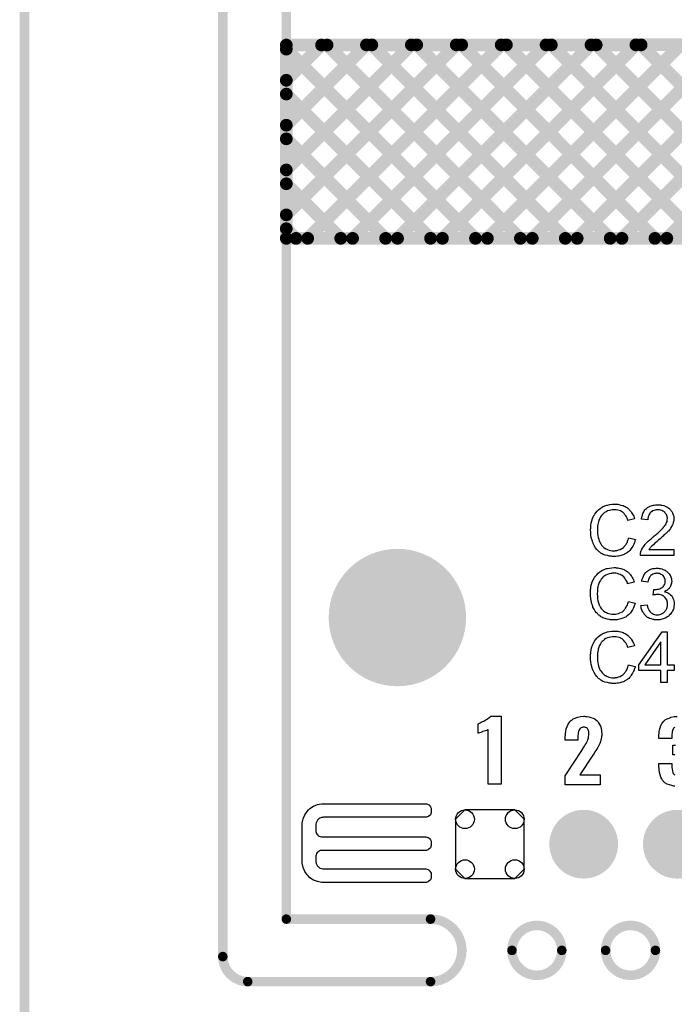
# Model space of a CAD drawing. Extents: x -0.07 to 0.95, y -0.15 to 2.1.
# Tile 13 of 15: x -0.05 to 0.36, y 0.95 to 1.57. Entities that reach past the tile are written whole.
import ezdxf

# ---------------------------------------------------------------- set-up
doc = ezdxf.new("R2010")
doc.units = 0
doc.layers.get('0').update_dxf_attribs({"linetype": 'CONTINUOUS'})
for name, color, linetype in [('gko', 6, 'CONTINUOUS'), ('gto', 2, 'CONTINUOUS'), ('gts', 1, 'CONTINUOUS')]:
    doc.layers.add(name, color=color, linetype=linetype)

# ---------------------------------------------------------------- blocks, each defined once
blk = doc.blocks.new('D27')
at = {"const_width": 0.003}
blk.add_lwpolyline([(-0.0015, 0, 1), (0.0015, 0, 1)], format="xyb", close=True, dxfattribs=at)
blk = doc.blocks.new('D26')
at = {"const_width": 0.004}
blk.add_lwpolyline([(-0.002, 0, 1), (0.002, 0, 1)], format="xyb", close=True, dxfattribs=at)
blk = doc.blocks.new('D36')
at = {"const_width": 0.02165}
blk.add_lwpolyline([(-0.010825, 0, 1), (0.010825, 0, 1)], format="xyb", close=True, dxfattribs=at)
blk = doc.blocks.new('D37')
blk.add_lwpolyline([(-0.0216, 0.0157), (-0.0216, -0.0157), (-0.0157, -0.0216), (0.0157, -0.0216), (0.0216, -0.0157), (0.0216, 0.0157), (0.0157, 0.0216), (-0.0157, 0.0216)], close=True)
for centre in [(-0.0157, 0.0157), (0.0157, 0.0157), (-0.0157, -0.0157), (0.0157, -0.0157)]:
    blk.add_circle(centre, 0.0059)
blk = doc.blocks.new('D38')
at = {"const_width": 0.0433}
blk.add_lwpolyline([(-0.02165, 0, 1), (0.02165, 0, 1)], format="xyb", close=True, dxfattribs=at)

msp = doc.modelspace()

# ---------------------------------------------------------------- linework, layer by layer
at = {"layer": 'gko', "color": 6, "const_width": 0.006}
for points in [[(0.075, 0.9764), (0.075, 2.1)], [(0.115, 1), (0.115, 2.055)], [(-0.05, -0.15), (-0.05, 2.01)], [(0.115, 1), (0.2059, 1)], [(0.2572, 0.9803), (0.2572, 0.9803)], [(0.2886, 0.9803), (0.2886, 0.9803)], [(0.2886, 0.9803), (0.2886, 0.9803)], [(0.3162, 0.9803), (0.3162, 0.9803)], [(0.3476, 0.9803), (0.3476, 0.9803)], [(0.3476, 0.9803), (0.3476, 0.9803)], [(0.075, 0.9764), (0.075, 0.9764)], [(0.075, 0.9764), (0.075, 0.9764)], [(0.0907, 0.9606), (0.2059, 0.9606)], [(0.2059, 0.9606), (0.2059, 0.9606)], [(0.2059, 0.9606), (0.2059, 0.9606)]]:
    msp.add_lwpolyline(points, dxfattribs=at)
for points in [[(0.2059, 0.9606, 1), (0.2059, 1)], [(0.2886, 0.9803, 1), (0.2572, 0.9803)], [(0.3476, 0.9803, 1), (0.3162, 0.9803)], [(0.2572, 0.9803, 1), (0.2886, 0.9803)], [(0.3162, 0.9803, 1), (0.3476, 0.9803)], [(0.075, 0.9764, 0.409717), (0.0907, 0.9606)]]:
    msp.add_lwpolyline(points, format="xyb", dxfattribs=at)
at = {"layer": 'gto', "color": 2, "const_width": 0.008}
for points in [[(0.115, 1.5507), (0.785, 1.5511)], [(0.115, 1.472), (0.1938, 1.5508)], [(0.115, 1.5002), (0.1655, 1.5508)], [(0.115, 1.4437), (0.2221, 1.5508)], [(0.115, 1.5507), (0.115, 1.4289)], [(0.115, 1.5285), (0.1372, 1.5507)], [(0.115, 1.5481), (0.2342, 1.4289)], [(0.1285, 1.4289), (0.2504, 1.5508)], [(0.1285, 1.4289), (0.2504, 1.5508)], [(0.1407, 1.5507), (0.2625, 1.4289)], [(0.1568, 1.4289), (0.2787, 1.5508)], [(0.1689, 1.5508), (0.2908, 1.4289)], [(0.1851, 1.4289), (0.307, 1.5508)], [(0.1972, 1.5508), (0.3191, 1.4289)], [(0.2134, 1.4289), (0.3353, 1.5508)], [(0.2255, 1.5508), (0.3473, 1.4289)], [(0.2417, 1.4289), (0.3636, 1.5509)], [(0.2537, 1.5508), (0.3756, 1.4289)], [(0.27, 1.4289), (0.3919, 1.5509)], [(0.282, 1.5508), (0.4039, 1.4289)], [(0.2983, 1.4289), (0.4202, 1.5509)], [(0.3103, 1.5508), (0.4322, 1.4289)], [(0.3265, 1.4289), (0.4485, 1.5509)], [(0.3386, 1.5508), (0.4605, 1.4289)], [(0.3548, 1.4289), (0.4768, 1.5509)], [(0.115, 1.5198), (0.2059, 1.4289)], [(0.115, 1.4916), (0.1776, 1.4289)], [(0.115, 1.4633), (0.1493, 1.4289)], [(0.115, 1.435), (0.1211, 1.4289)], [(0.115, 1.4289), (0.785, 1.4289)]]:
    msp.add_lwpolyline(points, dxfattribs=at)
at = {"layer": 'gto', "color": 2}
for points in [[(0.3226, 1.2615), (0.323, 1.2614), (0.3235, 1.2614), (0.324, 1.2614), (0.3246, 1.2612), (0.3259, 1.2609), (0.3272, 1.2605), (0.3279, 1.2602), (0.3286, 1.2599), (0.3292, 1.2595), (0.3299, 1.2591), (0.3299, 1.259), (0.33, 1.259), (0.3302, 1.2589), (0.3304, 1.2586), (0.3307, 1.2584), (0.331, 1.2581), (0.3313, 1.2577), (0.3317, 1.2573), (0.3321, 1.2569), (0.3324, 1.2563), (0.3328, 1.2558), (0.3332, 1.2552), (0.3335, 1.2545), (0.3339, 1.2538), (0.3342, 1.253), (0.3345, 1.2522), (0.3303, 1.2512), (0.3303, 1.2513), (0.3303, 1.2514), (0.3302, 1.2516), (0.3301, 1.2518), (0.33, 1.2521), (0.3298, 1.2524), (0.3295, 1.2532), (0.329, 1.254), (0.3284, 1.2548), (0.3278, 1.2556), (0.327, 1.2563), (0.3269, 1.2564), (0.3266, 1.2566), (0.3262, 1.2568), (0.3256, 1.2572), (0.3248, 1.2574), (0.3239, 1.2577), (0.3229, 1.2579), (0.3217, 1.2579), (0.3213, 1.2579), (0.3211, 1.2579), (0.3208, 1.2579), (0.3204, 1.2578), (0.3195, 1.2577), (0.3186, 1.2575), (0.3175, 1.2572), (0.3165, 1.2567), (0.3155, 1.2561), (0.3155, 1.2561), (0.3154, 1.256), (0.3151, 1.2558), (0.3147, 1.2554), (0.3142, 1.2549), (0.3136, 1.2542), (0.313, 1.2534), (0.3125, 1.2524), (0.312, 1.2514), (0.312, 1.2513), (0.312, 1.2512), (0.312, 1.2511), (0.3119, 1.2509), (0.3118, 1.2506), (0.3117, 1.2503), (0.3116, 1.2495), (0.3114, 1.2486), (0.3112, 1.2475), (0.3111, 1.2464), (0.3111, 1.2452), (0.3111, 1.2452), (0.3111, 1.245), (0.3111, 1.2448), (0.3111, 1.2445), (0.3111, 1.2442), (0.3111, 1.2438), (0.3112, 1.2433), (0.3112, 1.2428), (0.3114, 1.2417), (0.3116, 1.2405), (0.3119, 1.2393), (0.3122, 1.2381), (0.3122, 1.2381), (0.3123, 1.238), (0.3124, 1.2378), (0.3125, 1.2376), (0.3127, 1.2371), (0.3132, 1.2364), (0.3137, 1.2357), (0.3143, 1.2349), (0.3151, 1.2342), (0.3159, 1.2335), (0.316, 1.2335), (0.3161, 1.2335), (0.3162, 1.2334), (0.3164, 1.2333), (0.3166, 1.2332), (0.3169, 1.2331), (0.3175, 1.2328), (0.3184, 1.2325), (0.3193, 1.2323), (0.3203, 1.2321), (0.3214, 1.2321), (0.3217, 1.2321), (0.322, 1.2321), (0.3223, 1.2321), (0.3226, 1.2322), (0.3235, 1.2323), (0.3244, 1.2326), (0.3254, 1.2329), (0.3264, 1.2335), (0.3269, 1.2337), (0.3274, 1.2341), (0.3274, 1.2341), (0.3275, 1.2342), (0.3276, 1.2343), (0.3278, 1.2345), (0.328, 1.2347), (0.3282, 1.235), (0.3285, 1.2353), (0.3287, 1.2356), (0.329, 1.236), (0.3293, 1.2365), (0.3296, 1.237), (0.3299, 1.2375), (0.3301, 1.2381), (0.3303, 1.2388), (0.3306, 1.2395), (0.3308, 1.2402), (0.335, 1.2391), (0.335, 1.2391), (0.335, 1.2389), (0.3349, 1.2386), (0.3347, 1.2383), (0.3346, 1.2378), (0.3344, 1.2373), (0.3342, 1.2368), (0.3339, 1.2362), (0.3333, 1.2349), (0.3324, 1.2336), (0.3319, 1.2329), (0.3314, 1.2323), (0.3309, 1.2317), (0.3302, 1.2312), (0.3302, 1.2311), (0.3301, 1.231), (0.3298, 1.231), (0.3296, 1.2308), (0.3292, 1.2305), (0.3289, 1.2303), (0.3284, 1.2301), (0.3278, 1.2298), (0.3272, 1.2296), (0.3266, 1.2293), (0.3259, 1.2291), (0.3252, 1.2289), (0.3244, 1.2287), (0.3236, 1.2286), (0.3227, 1.2285), (0.3217, 1.2285), (0.3212, 1.2285), (0.3209, 1.2285), (0.3205, 1.2285), (0.3199, 1.2286), (0.3194, 1.2286), (0.3187, 1.2287), (0.3174, 1.229), (0.316, 1.2293), (0.3146, 1.2298), (0.314, 1.2302), (0.3133, 1.2305), (0.3133, 1.2306), (0.3132, 1.2306), (0.313, 1.2308), (0.3128, 1.231), (0.3126, 1.2311), (0.3122, 1.2314), (0.3119, 1.2317), (0.3115, 1.2321), (0.3111, 1.2325), (0.3107, 1.2329), (0.3099, 1.234), (0.3091, 1.2353), (0.3084, 1.2366), (0.3084, 1.2367), (0.3083, 1.2368), (0.3083, 1.2371), (0.3081, 1.2373), (0.308, 1.2377), (0.3079, 1.2382), (0.3077, 1.2387), (0.3076, 1.2392), (0.3074, 1.2398), (0.3072, 1.2405), (0.307, 1.242), (0.3068, 1.2436), (0.3067, 1.2452), (0.3067, 1.2453), (0.3067, 1.2455), (0.3067, 1.2457), (0.3068, 1.2461), (0.3068, 1.2465), (0.3068, 1.247), (0.3069, 1.2476), (0.307, 1.2482), (0.3072, 1.2495), (0.3075, 1.251), (0.308, 1.2525), (0.3086, 1.2539), (0.3087, 1.254), (0.3087, 1.2541), (0.3088, 1.2543), (0.309, 1.2545), (0.3092, 1.2548), (0.3094, 1.2552), (0.31, 1.256), (0.3108, 1.257), (0.3117, 1.2579), (0.3128, 1.2588), (0.314, 1.2596), (0.3141, 1.2596), (0.3142, 1.2597), (0.3144, 1.2598), (0.3146, 1.2599), (0.315, 1.2601), (0.3154, 1.2602), (0.3158, 1.2604), (0.3163, 1.2606), (0.3169, 1.2608), (0.3175, 1.2609), (0.3188, 1.2612), (0.3203, 1.2614), (0.3218, 1.2615), (0.3223, 1.2615), (0.3226, 1.2615)], [(0.35, 1.2611), (0.3503, 1.261), (0.3508, 1.261), (0.3513, 1.2609), (0.3518, 1.2608), (0.353, 1.2605), (0.3542, 1.26), (0.3548, 1.2597), (0.3554, 1.2594), (0.356, 1.259), (0.3565, 1.2585), (0.3565, 1.2585), (0.3566, 1.2584), (0.3567, 1.2583), (0.3569, 1.2581), (0.3571, 1.2578), (0.3574, 1.2575), (0.3576, 1.2572), (0.3579, 1.2568), (0.3583, 1.2559), (0.3588, 1.2548), (0.359, 1.2542), (0.3591, 1.2536), (0.3592, 1.2529), (0.3592, 1.2523), (0.3592, 1.2522), (0.3592, 1.2519), (0.3592, 1.2516), (0.3591, 1.2511), (0.359, 1.2505), (0.3588, 1.2499), (0.3587, 1.2492), (0.3584, 1.2485), (0.3583, 1.2484), (0.3582, 1.2481), (0.3581, 1.2478), (0.3578, 1.2473), (0.3574, 1.2467), (0.357, 1.246), (0.3564, 1.2453), (0.3558, 1.2445), (0.3557, 1.2444), (0.3554, 1.2442), (0.3552, 1.2439), (0.355, 1.2437), (0.3547, 1.2434), (0.3543, 1.2431), (0.354, 1.2427), (0.3535, 1.2423), (0.353, 1.2418), (0.3525, 1.2413), (0.3519, 1.2408), (0.3512, 1.2402), (0.3505, 1.2396), (0.3497, 1.2389), (0.3497, 1.2389), (0.3496, 1.2388), (0.3494, 1.2387), (0.3492, 1.2385), (0.3489, 1.2382), (0.3486, 1.2379), (0.3479, 1.2373), (0.3471, 1.2366), (0.3463, 1.2359), (0.3457, 1.2353), (0.3454, 1.2351), (0.3452, 1.2349), (0.3451, 1.2348), (0.345, 1.2347), (0.3448, 1.2345), (0.3446, 1.2342), (0.3443, 1.2339), (0.3441, 1.2336), (0.3435, 1.2328), (0.3593, 1.2328), (0.3593, 1.229), (0.3381, 1.229), (0.3381, 1.2291), (0.3381, 1.2292), (0.3381, 1.2295), (0.3381, 1.2299), (0.3382, 1.2303), (0.3382, 1.2308), (0.3383, 1.2312), (0.3385, 1.2317), (0.3385, 1.2318), (0.3386, 1.2318), (0.3387, 1.2321), (0.3388, 1.2325), (0.3391, 1.2331), (0.3395, 1.2337), (0.34, 1.2345), (0.3405, 1.2352), (0.3411, 1.236), (0.3411, 1.236), (0.3412, 1.2361), (0.3414, 1.2364), (0.3418, 1.2368), (0.3424, 1.2374), (0.3431, 1.2381), (0.344, 1.2389), (0.3451, 1.2398), (0.3462, 1.2408), (0.3463, 1.2408), (0.3465, 1.241), (0.3467, 1.2412), (0.3471, 1.2415), (0.3475, 1.2419), (0.348, 1.2423), (0.3485, 1.2427), (0.3491, 1.2432), (0.3503, 1.2444), (0.3514, 1.2455), (0.352, 1.246), (0.3525, 1.2466), (0.3529, 1.2471), (0.3533, 1.2476), (0.3533, 1.2476), (0.3534, 1.2477), (0.3535, 1.2478), (0.3536, 1.248), (0.3539, 1.2485), (0.3543, 1.2491), (0.3546, 1.2499), (0.3549, 1.2506), (0.3551, 1.2515), (0.3552, 1.2523), (0.3552, 1.2524), (0.3552, 1.2524), (0.3552, 1.2527), (0.3551, 1.2532), (0.355, 1.2537), (0.3548, 1.2543), (0.3545, 1.255), (0.354, 1.2556), (0.3535, 1.2563), (0.3534, 1.2564), (0.3532, 1.2565), (0.3528, 1.2568), (0.3523, 1.2571), (0.3517, 1.2574), (0.3509, 1.2577), (0.3501, 1.2578), (0.3491, 1.2579), (0.3488, 1.2579), (0.3486, 1.2578), (0.3481, 1.2578), (0.3474, 1.2577), (0.3467, 1.2575), (0.346, 1.2572), (0.3452, 1.2567), (0.3445, 1.2562), (0.3444, 1.2561), (0.3442, 1.2559), (0.344, 1.2555), (0.3437, 1.2549), (0.3434, 1.2543), (0.3431, 1.2535), (0.3429, 1.2525), (0.3428, 1.2515), (0.3388, 1.2519), (0.3388, 1.2519), (0.3388, 1.2521), (0.3388, 1.2523), (0.3389, 1.2526), (0.339, 1.253), (0.3391, 1.2534), (0.3392, 1.2539), (0.3394, 1.2544), (0.3397, 1.2555), (0.3403, 1.2566), (0.3406, 1.2572), (0.341, 1.2578), (0.3414, 1.2583), (0.3419, 1.2587), (0.3419, 1.2588), (0.342, 1.2588), (0.3422, 1.259), (0.3424, 1.2591), (0.3427, 1.2593), (0.343, 1.2595), (0.3434, 1.2597), (0.3438, 1.2599), (0.3443, 1.2602), (0.3449, 1.2604), (0.3455, 1.2606), (0.3461, 1.2608), (0.3468, 1.2609), (0.3476, 1.261), (0.3484, 1.2611), (0.3492, 1.2611), (0.3497, 1.2611), (0.35, 1.2611)], [(0.3224, 1.2215), (0.3228, 1.2214), (0.3233, 1.2214), (0.3239, 1.2214), (0.3245, 1.2212), (0.3257, 1.2209), (0.3271, 1.2205), (0.3278, 1.2202), (0.3284, 1.2199), (0.3291, 1.2195), (0.3297, 1.2191), (0.3298, 1.219), (0.3299, 1.219), (0.33, 1.2189), (0.3303, 1.2186), (0.3305, 1.2184), (0.3308, 1.2181), (0.3312, 1.2177), (0.3315, 1.2173), (0.3319, 1.2169), (0.3323, 1.2163), (0.3327, 1.2158), (0.333, 1.2152), (0.3334, 1.2145), (0.3337, 1.2138), (0.334, 1.213), (0.3343, 1.2122), (0.3301, 1.2112), (0.3301, 1.2113), (0.3301, 1.2114), (0.33, 1.2116), (0.3299, 1.2118), (0.3298, 1.2121), (0.3297, 1.2124), (0.3293, 1.2132), (0.3288, 1.214), (0.3283, 1.2148), (0.3276, 1.2156), (0.3269, 1.2163), (0.3268, 1.2164), (0.3265, 1.2166), (0.326, 1.2168), (0.3254, 1.2172), (0.3246, 1.2174), (0.3238, 1.2177), (0.3227, 1.2179), (0.3215, 1.2179), (0.3212, 1.2179), (0.3209, 1.2179), (0.3206, 1.2179), (0.3202, 1.2178), (0.3194, 1.2177), (0.3184, 1.2175), (0.3174, 1.2172), (0.3163, 1.2167), (0.3154, 1.2161), (0.3153, 1.2161), (0.3153, 1.216), (0.3149, 1.2158), (0.3145, 1.2154), (0.314, 1.2149), (0.3134, 1.2142), (0.3129, 1.2134), (0.3123, 1.2124), (0.3119, 1.2114), (0.3119, 1.2113), (0.3118, 1.2112), (0.3118, 1.2111), (0.3117, 1.2109), (0.3117, 1.2106), (0.3116, 1.2103), (0.3114, 1.2095), (0.3112, 1.2086), (0.3111, 1.2075), (0.311, 1.2064), (0.3109, 1.2052), (0.3109, 1.2052), (0.3109, 1.205), (0.3109, 1.2048), (0.3109, 1.2045), (0.311, 1.2042), (0.311, 1.2038), (0.311, 1.2033), (0.3111, 1.2028), (0.3112, 1.2017), (0.3114, 1.2005), (0.3117, 1.1993), (0.3121, 1.1981), (0.3121, 1.1981), (0.3121, 1.198), (0.3122, 1.1978), (0.3123, 1.1976), (0.3126, 1.1971), (0.313, 1.1964), (0.3135, 1.1957), (0.3142, 1.1949), (0.3149, 1.1942), (0.3158, 1.1935), (0.3158, 1.1935), (0.3159, 1.1935), (0.316, 1.1934), (0.3162, 1.1933), (0.3165, 1.1932), (0.3167, 1.1931), (0.3174, 1.1928), (0.3182, 1.1925), (0.3191, 1.1923), (0.3202, 1.1921), (0.3212, 1.1921), (0.3215, 1.1921), (0.3218, 1.1921), (0.3221, 1.1921), (0.3225, 1.1922), (0.3233, 1.1923), (0.3243, 1.1926), (0.3252, 1.1929), (0.3263, 1.1934), (0.3268, 1.1937), (0.3272, 1.1941), (0.3273, 1.1941), (0.3273, 1.1942), (0.3275, 1.1943), (0.3276, 1.1945), (0.3278, 1.1947), (0.3281, 1.195), (0.3283, 1.1953), (0.3286, 1.1956), (0.3288, 1.196), (0.3292, 1.1965), (0.3294, 1.197), (0.3297, 1.1975), (0.33, 1.1981), (0.3302, 1.1988), (0.3304, 1.1995), (0.3306, 1.2002), (0.3348, 1.1991), (0.3348, 1.1991), (0.3348, 1.1989), (0.3347, 1.1986), (0.3346, 1.1983), (0.3344, 1.1978), (0.3342, 1.1973), (0.334, 1.1968), (0.3337, 1.1962), (0.3331, 1.1949), (0.3323, 1.1936), (0.3318, 1.1929), (0.3312, 1.1923), (0.3307, 1.1917), (0.33, 1.1912), (0.33, 1.1911), (0.3299, 1.191), (0.3297, 1.191), (0.3294, 1.1908), (0.3291, 1.1905), (0.3287, 1.1903), (0.3282, 1.1901), (0.3277, 1.1898), (0.3271, 1.1896), (0.3264, 1.1893), (0.3257, 1.1891), (0.325, 1.1889), (0.3242, 1.1887), (0.3234, 1.1886), (0.3225, 1.1885), (0.3216, 1.1885), (0.3211, 1.1885), (0.3207, 1.1885), (0.3203, 1.1885), (0.3198, 1.1886), (0.3192, 1.1886), (0.3186, 1.1887), (0.3172, 1.189), (0.3159, 1.1893), (0.3145, 1.1898), (0.3138, 1.1902), (0.3132, 1.1905), (0.3131, 1.1906), (0.313, 1.1906), (0.3129, 1.1908), (0.3127, 1.191), (0.3124, 1.1911), (0.3121, 1.1914), (0.3117, 1.1917), (0.3113, 1.1921), (0.311, 1.1925), (0.3105, 1.1929), (0.3097, 1.194), (0.3089, 1.1953), (0.3082, 1.1966), (0.3082, 1.1967), (0.3081, 1.1968), (0.3081, 1.1971), (0.308, 1.1973), (0.3079, 1.1977), (0.3077, 1.1982), (0.3075, 1.1987), (0.3074, 1.1992), (0.3073, 1.1998), (0.3071, 1.2005), (0.3069, 1.202), (0.3067, 1.2036), (0.3066, 1.2052), (0.3066, 1.2053), (0.3066, 1.2055), (0.3066, 1.2057), (0.3066, 1.2061), (0.3066, 1.2065), (0.3067, 1.207), (0.3067, 1.2076), (0.3068, 1.2082), (0.307, 1.2095), (0.3074, 1.211), (0.3078, 1.2125), (0.3085, 1.2139), (0.3085, 1.214), (0.3086, 1.2141), (0.3087, 1.2143), (0.3088, 1.2145), (0.309, 1.2148), (0.3093, 1.2152), (0.3099, 1.216), (0.3106, 1.217), (0.3116, 1.2179), (0.3126, 1.2188), (0.3139, 1.2196), (0.3139, 1.2196), (0.3141, 1.2197), (0.3142, 1.2198), (0.3145, 1.2199), (0.3148, 1.2201), (0.3152, 1.2202), (0.3157, 1.2204), (0.3162, 1.2206), (0.3167, 1.2208), (0.3173, 1.2209), (0.3186, 1.2212), (0.3201, 1.2214), (0.3216, 1.2215), (0.3221, 1.2215), (0.3224, 1.2215)], [(0.3494, 1.2211), (0.35, 1.221), (0.3508, 1.2208), (0.3516, 1.2206), (0.3525, 1.2203), (0.3533, 1.22), (0.3533, 1.22), (0.3534, 1.2199), (0.3537, 1.2198), (0.3541, 1.2195), (0.3545, 1.2192), (0.3551, 1.2187), (0.3556, 1.2182), (0.3562, 1.2176), (0.3567, 1.2169), (0.3567, 1.2168), (0.3568, 1.2166), (0.357, 1.2162), (0.3573, 1.2157), (0.3575, 1.2151), (0.3577, 1.2144), (0.3578, 1.2136), (0.3579, 1.2128), (0.3579, 1.2127), (0.3579, 1.2124), (0.3578, 1.2121), (0.3577, 1.2116), (0.3576, 1.211), (0.3573, 1.2103), (0.3571, 1.2097), (0.3567, 1.209), (0.3567, 1.2089), (0.3565, 1.2087), (0.3562, 1.2084), (0.3559, 1.208), (0.3554, 1.2076), (0.3549, 1.2072), (0.3542, 1.2068), (0.3534, 1.2063), (0.3535, 1.2063), (0.3536, 1.2063), (0.3537, 1.2062), (0.3539, 1.2062), (0.3544, 1.206), (0.355, 1.2057), (0.3558, 1.2054), (0.3565, 1.2049), (0.3572, 1.2043), (0.3579, 1.2036), (0.3579, 1.2035), (0.3581, 1.2032), (0.3584, 1.2028), (0.3586, 1.2022), (0.3589, 1.2014), (0.3592, 1.2006), (0.3594, 1.1995), (0.3594, 1.1984), (0.3594, 1.1984), (0.3594, 1.1983), (0.3594, 1.198), (0.3594, 1.1977), (0.3593, 1.1974), (0.3592, 1.197), (0.3591, 1.1965), (0.3591, 1.196), (0.3587, 1.1949), (0.3584, 1.1943), (0.3581, 1.1937), (0.3578, 1.1931), (0.3573, 1.1925), (0.3569, 1.1919), (0.3563, 1.1914), (0.3563, 1.1913), (0.3562, 1.1912), (0.356, 1.1911), (0.3558, 1.1909), (0.3555, 1.1907), (0.3551, 1.1904), (0.3547, 1.1902), (0.3542, 1.1899), (0.3537, 1.1897), (0.3531, 1.1894), (0.3525, 1.1892), (0.3518, 1.1889), (0.3511, 1.1887), (0.3503, 1.1886), (0.3495, 1.1885), (0.3486, 1.1885), (0.3482, 1.1885), (0.3479, 1.1885), (0.3476, 1.1886), (0.3471, 1.1886), (0.3467, 1.1887), (0.3462, 1.1888), (0.3451, 1.1891), (0.3439, 1.1895), (0.3433, 1.1898), (0.3427, 1.1901), (0.3422, 1.1905), (0.3416, 1.191), (0.3416, 1.191), (0.3415, 1.1911), (0.3414, 1.1912), (0.3412, 1.1914), (0.341, 1.1916), (0.3408, 1.192), (0.3405, 1.1923), (0.3402, 1.1927), (0.3399, 1.1932), (0.3397, 1.1936), (0.3391, 1.1947), (0.3387, 1.196), (0.3386, 1.1967), (0.3385, 1.1975), (0.3424, 1.198), (0.3424, 1.1979), (0.3425, 1.1978), (0.3425, 1.1977), (0.3426, 1.1974), (0.3426, 1.1971), (0.3427, 1.1968), (0.3429, 1.1961), (0.3433, 1.1953), (0.3437, 1.1945), (0.3441, 1.1938), (0.3447, 1.1931), (0.3448, 1.1931), (0.345, 1.1929), (0.3453, 1.1927), (0.3458, 1.1924), (0.3464, 1.1922), (0.347, 1.1919), (0.3478, 1.1917), (0.3487, 1.1917), (0.3489, 1.1917), (0.3491, 1.1917), (0.3496, 1.1918), (0.3503, 1.1919), (0.351, 1.1922), (0.3518, 1.1925), (0.3526, 1.1929), (0.3533, 1.1936), (0.3534, 1.1937), (0.3537, 1.194), (0.3539, 1.1944), (0.3543, 1.1949), (0.3547, 1.1956), (0.3549, 1.1964), (0.3552, 1.1973), (0.3553, 1.1983), (0.3553, 1.1984), (0.3553, 1.1985), (0.3553, 1.1986), (0.3552, 1.1988), (0.3552, 1.1993), (0.355, 1.1999), (0.3549, 1.2007), (0.3545, 1.2014), (0.3541, 1.2021), (0.3535, 1.2028), (0.3534, 1.2029), (0.3531, 1.2031), (0.3528, 1.2034), (0.3523, 1.2037), (0.3516, 1.204), (0.3508, 1.2043), (0.35, 1.2045), (0.349, 1.2046), (0.3486, 1.2046), (0.3482, 1.2045), (0.3478, 1.2045), (0.3474, 1.2044), (0.3468, 1.2043), (0.3462, 1.2042), (0.3467, 1.2076), (0.3469, 1.2076), (0.3471, 1.2076), (0.3477, 1.2076), (0.3482, 1.2077), (0.3488, 1.2078), (0.3495, 1.2079), (0.3503, 1.2081), (0.351, 1.2085), (0.3518, 1.2089), (0.3519, 1.2089), (0.3519, 1.2089), (0.3521, 1.2091), (0.3525, 1.2094), (0.3528, 1.2099), (0.3532, 1.2105), (0.3535, 1.2111), (0.3537, 1.2119), (0.3538, 1.2124), (0.3538, 1.2129), (0.3538, 1.2129), (0.3538, 1.213), (0.3538, 1.2133), (0.3537, 1.2136), (0.3537, 1.2141), (0.3535, 1.2147), (0.3532, 1.2153), (0.3529, 1.2159), (0.3524, 1.2165), (0.3523, 1.2165), (0.3521, 1.2167), (0.3518, 1.2169), (0.3513, 1.2172), (0.3508, 1.2174), (0.3501, 1.2177), (0.3494, 1.2178), (0.3486, 1.2179), (0.3482, 1.2179), (0.3478, 1.2178), (0.3472, 1.2177), (0.3466, 1.2175), (0.346, 1.2173), (0.3454, 1.2169), (0.3448, 1.2165), (0.3447, 1.2164), (0.3446, 1.2162), (0.3443, 1.2159), (0.3439, 1.2154), (0.3436, 1.2148), (0.3433, 1.2141), (0.343, 1.2132), (0.3428, 1.2122), (0.3389, 1.2129), (0.3389, 1.2129), (0.339, 1.213), (0.339, 1.2132), (0.3391, 1.2135), (0.3391, 1.2138), (0.3393, 1.2142), (0.3396, 1.2151), (0.34, 1.2161), (0.3406, 1.2171), (0.3413, 1.2181), (0.3421, 1.219), (0.3422, 1.219), (0.3423, 1.219), (0.3424, 1.2191), (0.3426, 1.2193), (0.3428, 1.2195), (0.3432, 1.2196), (0.3435, 1.2198), (0.3439, 1.2201), (0.3448, 1.2204), (0.3459, 1.2208), (0.3471, 1.221), (0.3478, 1.2211), (0.3489, 1.2211), (0.3494, 1.2211)], [(0.3225, 1.1815), (0.3229, 1.1814), (0.3234, 1.1814), (0.3239, 1.1814), (0.3245, 1.1812), (0.3258, 1.1809), (0.3272, 1.1805), (0.3278, 1.1802), (0.3285, 1.1799), (0.3291, 1.1795), (0.3298, 1.1791), (0.3298, 1.179), (0.3299, 1.179), (0.3301, 1.1789), (0.3303, 1.1786), (0.3306, 1.1784), (0.3309, 1.1781), (0.3312, 1.1777), (0.3316, 1.1773), (0.332, 1.1769), (0.3323, 1.1763), (0.3327, 1.1758), (0.3331, 1.1752), (0.3334, 1.1745), (0.3338, 1.1738), (0.3341, 1.173), (0.3344, 1.1722), (0.3302, 1.1712), (0.3302, 1.1713), (0.3302, 1.1714), (0.3301, 1.1716), (0.33, 1.1718), (0.3299, 1.1721), (0.3297, 1.1724), (0.3294, 1.1732), (0.3289, 1.174), (0.3284, 1.1748), (0.3277, 1.1756), (0.3269, 1.1763), (0.3268, 1.1764), (0.3266, 1.1766), (0.3261, 1.1768), (0.3255, 1.1772), (0.3247, 1.1774), (0.3238, 1.1777), (0.3228, 1.1779), (0.3216, 1.1779), (0.3212, 1.1779), (0.321, 1.1779), (0.3207, 1.1779), (0.3203, 1.1778), (0.3194, 1.1777), (0.3185, 1.1775), (0.3175, 1.1772), (0.3164, 1.1767), (0.3154, 1.1761), (0.3154, 1.1761), (0.3153, 1.176), (0.315, 1.1758), (0.3146, 1.1754), (0.3141, 1.1749), (0.3135, 1.1742), (0.3129, 1.1734), (0.3124, 1.1724), (0.312, 1.1714), (0.312, 1.1713), (0.3119, 1.1712), (0.3119, 1.1711), (0.3118, 1.1709), (0.3117, 1.1706), (0.3116, 1.1703), (0.3115, 1.1695), (0.3113, 1.1686), (0.3111, 1.1675), (0.311, 1.1664), (0.311, 1.1652), (0.311, 1.1652), (0.311, 1.165), (0.311, 1.1648), (0.311, 1.1645), (0.311, 1.1642), (0.311, 1.1638), (0.3111, 1.1633), (0.3111, 1.1628), (0.3113, 1.1617), (0.3115, 1.1605), (0.3118, 1.1593), (0.3121, 1.1581), (0.3121, 1.1581), (0.3122, 1.158), (0.3123, 1.1578), (0.3124, 1.1576), (0.3126, 1.1571), (0.3131, 1.1564), (0.3136, 1.1557), (0.3142, 1.1549), (0.315, 1.1542), (0.3158, 1.1535), (0.3159, 1.1535), (0.316, 1.1535), (0.3161, 1.1534), (0.3163, 1.1533), (0.3165, 1.1532), (0.3168, 1.1531), (0.3175, 1.1528), (0.3183, 1.1525), (0.3192, 1.1523), (0.3202, 1.1521), (0.3213, 1.1521), (0.3216, 1.1521), (0.3219, 1.1521), (0.3222, 1.1521), (0.3225, 1.1522), (0.3234, 1.1523), (0.3243, 1.1526), (0.3253, 1.1529), (0.3263, 1.1535), (0.3268, 1.1537), (0.3273, 1.1541), (0.3273, 1.1541), (0.3274, 1.1542), (0.3275, 1.1543), (0.3277, 1.1545), (0.3279, 1.1547), (0.3281, 1.155), (0.3284, 1.1553), (0.3286, 1.1556), (0.3289, 1.156), (0.3292, 1.1565), (0.3295, 1.157), (0.3298, 1.1575), (0.33, 1.1581), (0.3303, 1.1588), (0.3305, 1.1595), (0.3307, 1.1602), (0.3349, 1.1591), (0.3349, 1.1591), (0.3349, 1.1589), (0.3348, 1.1586), (0.3346, 1.1583), (0.3345, 1.1578), (0.3343, 1.1573), (0.3341, 1.1568), (0.3338, 1.1562), (0.3332, 1.1549), (0.3323, 1.1536), (0.3318, 1.1529), (0.3313, 1.1523), (0.3308, 1.1517), (0.3301, 1.1512), (0.3301, 1.1511), (0.33, 1.151), (0.3297, 1.151), (0.3295, 1.1508), (0.3291, 1.1505), (0.3288, 1.1503), (0.3283, 1.1501), (0.3278, 1.1498), (0.3272, 1.1496), (0.3265, 1.1493), (0.3258, 1.1491), (0.3251, 1.1489), (0.3243, 1.1487), (0.3235, 1.1486), (0.3226, 1.1485), (0.3217, 1.1485), (0.3212, 1.1485), (0.3208, 1.1485), (0.3204, 1.1485), (0.3199, 1.1486), (0.3193, 1.1486), (0.3187, 1.1487), (0.3173, 1.149), (0.3159, 1.1493), (0.3145, 1.1498), (0.3139, 1.1502), (0.3133, 1.1505), (0.3132, 1.1506), (0.3131, 1.1506), (0.3129, 1.1508), (0.3127, 1.151), (0.3125, 1.1511), (0.3121, 1.1514), (0.3118, 1.1517), (0.3114, 1.1521), (0.311, 1.1525), (0.3106, 1.1529), (0.3098, 1.154), (0.309, 1.1553), (0.3083, 1.1566), (0.3083, 1.1567), (0.3082, 1.1568), (0.3082, 1.1571), (0.308, 1.1573), (0.3079, 1.1577), (0.3078, 1.1582), (0.3076, 1.1587), (0.3075, 1.1592), (0.3073, 1.1598), (0.3072, 1.1605), (0.3069, 1.162), (0.3067, 1.1636), (0.3066, 1.1652), (0.3066, 1.1653), (0.3066, 1.1655), (0.3066, 1.1657), (0.3067, 1.1661), (0.3067, 1.1665), (0.3067, 1.167), (0.3068, 1.1676), (0.3069, 1.1682), (0.3071, 1.1695), (0.3074, 1.171), (0.3079, 1.1725), (0.3085, 1.1739), (0.3086, 1.174), (0.3086, 1.1741), (0.3087, 1.1743), (0.3089, 1.1745), (0.3091, 1.1748), (0.3093, 1.1752), (0.3099, 1.176), (0.3107, 1.177), (0.3116, 1.1779), (0.3127, 1.1788), (0.3139, 1.1796), (0.314, 1.1796), (0.3141, 1.1797), (0.3143, 1.1798), (0.3145, 1.1799), (0.3149, 1.1801), (0.3153, 1.1802), (0.3157, 1.1804), (0.3163, 1.1806), (0.3168, 1.1808), (0.3174, 1.1809), (0.3187, 1.1812), (0.3202, 1.1814), (0.3217, 1.1815), (0.3222, 1.1815), (0.3225, 1.1815)], [(0.355, 1.1603), (0.3594, 1.1603), (0.3594, 1.1567), (0.355, 1.1567), (0.355, 1.149), (0.3511, 1.149), (0.3511, 1.1567), (0.3372, 1.1567), (0.3372, 1.1603), (0.3518, 1.181), (0.355, 1.181), (0.355, 1.1603)], [(0.3511, 1.1746), (0.341, 1.1603), (0.3511, 1.1603), (0.3511, 1.1746)], [(0.2503, 1.0851), (0.2422, 1.0851), (0.2422, 1.1194), (0.242, 1.1193), (0.2418, 1.1192), (0.2415, 1.1191), (0.2411, 1.1189), (0.2405, 1.1187), (0.2397, 1.1184), (0.2387, 1.1181), (0.2387, 1.1181), (0.2384, 1.118), (0.238, 1.1178), (0.2376, 1.1176), (0.2367, 1.1173), (0.2362, 1.1171), (0.236, 1.1171), (0.236, 1.1231), (0.2361, 1.1231), (0.2363, 1.1233), (0.2367, 1.1235), (0.2372, 1.1237), (0.2378, 1.124), (0.2386, 1.1244), (0.2394, 1.1248), (0.2403, 1.1253), (0.2404, 1.1254), (0.2407, 1.1256), (0.2412, 1.1258), (0.2417, 1.1261), (0.2429, 1.127), (0.2435, 1.1275), (0.2439, 1.1279), (0.2503, 1.1279), (0.2503, 1.0851)], [(0.3034, 1.1277), (0.3044, 1.1277), (0.3056, 1.1275), (0.3069, 1.1271), (0.3084, 1.1266), (0.3097, 1.1259), (0.3109, 1.1249), (0.311, 1.1247), (0.3114, 1.1244), (0.3118, 1.1237), (0.3124, 1.1227), (0.3129, 1.1216), (0.3134, 1.1202), (0.3137, 1.1185), (0.3138, 1.1166), (0.3138, 1.1165), (0.3138, 1.1162), (0.3138, 1.1157), (0.3137, 1.1151), (0.3136, 1.1144), (0.3134, 1.1137), (0.313, 1.112), (0.313, 1.1119), (0.3129, 1.1117), (0.3128, 1.1113), (0.3125, 1.1107), (0.312, 1.1094), (0.3113, 1.1081), (0.3112, 1.108), (0.3111, 1.1078), (0.3109, 1.1074), (0.3105, 1.1068), (0.3101, 1.1062), (0.3095, 1.1054), (0.3089, 1.1044), (0.3082, 1.1033), (0.2999, 1.0909), (0.3127, 1.0909), (0.3127, 1.0845), (0.2908, 1.0845), (0.2908, 1.0903), (0.3012, 1.1063), (0.3018, 1.1073), (0.3019, 1.1074), (0.3021, 1.1078), (0.3024, 1.1083), (0.3029, 1.109), (0.3034, 1.1098), (0.3039, 1.1107), (0.3043, 1.1115), (0.3047, 1.1123), (0.3048, 1.1123), (0.3049, 1.1126), (0.305, 1.113), (0.3052, 1.1136), (0.3054, 1.1143), (0.3055, 1.115), (0.3057, 1.1158), (0.3057, 1.1168), (0.3057, 1.1168), (0.3057, 1.1171), (0.3057, 1.1175), (0.3056, 1.1179), (0.3054, 1.119), (0.3051, 1.1195), (0.3049, 1.1199), (0.3049, 1.12), (0.3047, 1.1201), (0.3043, 1.1205), (0.3036, 1.1208), (0.3031, 1.1209), (0.3026, 1.121), (0.3023, 1.121), (0.3019, 1.1209), (0.3014, 1.1207), (0.3009, 1.1206), (0.3004, 1.1202), (0.2999, 1.1198), (0.2995, 1.1193), (0.2995, 1.1192), (0.2994, 1.1189), (0.2993, 1.1186), (0.2991, 1.1181), (0.2989, 1.1174), (0.2989, 1.1166), (0.2987, 1.1157), (0.2987, 1.1146), (0.2987, 1.1127), (0.2908, 1.1127), (0.2908, 1.1148), (0.2908, 1.1148), (0.2908, 1.115), (0.2908, 1.1153), (0.2909, 1.1158), (0.2909, 1.1163), (0.2909, 1.1168), (0.2911, 1.1183), (0.2914, 1.1198), (0.2919, 1.1213), (0.2927, 1.1229), (0.2936, 1.1243), (0.2938, 1.1245), (0.2941, 1.1249), (0.2949, 1.1254), (0.2958, 1.1261), (0.297, 1.1267), (0.2985, 1.1272), (0.3004, 1.1277), (0.3024, 1.1278), (0.3029, 1.1278), (0.3034, 1.1277)], [(0.3598, 1.1209), (0.3594, 1.1206), (0.359, 1.1202), (0.3587, 1.1198), (0.3587, 1.1197), (0.3586, 1.1195), (0.3585, 1.1192), (0.3584, 1.1187), (0.3582, 1.1181), (0.3581, 1.1174), (0.358, 1.1166), (0.358, 1.1156), (0.358, 1.1137), (0.3498, 1.1137), (0.3498, 1.116), (0.3498, 1.1161), (0.3498, 1.1163), (0.3498, 1.1165), (0.3499, 1.1169), (0.3499, 1.1174), (0.35, 1.1179), (0.3502, 1.1192), (0.3505, 1.1206), (0.351, 1.122), (0.3518, 1.1234), (0.3528, 1.1247), (0.353, 1.1248), (0.3534, 1.1252), (0.354, 1.1257), (0.355, 1.1262), (0.3562, 1.1267), (0.3576, 1.1272), (0.3594, 1.1276), (0.3613, 1.1277)], [(0.3598, 1.1035), (0.3585, 1.1035), (0.3585, 1.1095), (0.3603, 1.1095)], [(0.3599, 1.0838), (0.3593, 1.0838), (0.358, 1.0841), (0.3565, 1.0845), (0.355, 1.0851), (0.3536, 1.0859), (0.3525, 1.087), (0.3524, 1.0872), (0.352, 1.0876), (0.3516, 1.0884), (0.3511, 1.0894), (0.3506, 1.0908), (0.3502, 1.0924), (0.3499, 1.0943), (0.3498, 1.0965), (0.3498, 1.098), (0.358, 1.098), (0.358, 1.0966), (0.358, 1.0964), (0.358, 1.0961), (0.358, 1.0954), (0.3581, 1.0948), (0.3584, 1.0932), (0.3585, 1.0924), (0.3588, 1.0918), (0.3588, 1.0918), (0.359, 1.0916), (0.3591, 1.0914), (0.3594, 1.0912), (0.3598, 1.0908)], [(0.1385, 1.0727), (0.1385, 1.0727), (0.1385, 1.0727), (0.2029, 1.0727), (0.2036, 1.0726), (0.2043, 1.0723), (0.205, 1.0719), (0.2052, 1.0716), (0.2052, 1.0716), (0.2052, 1.0716), (0.2055, 1.0713), (0.2059, 1.0707), (0.2062, 1.07), (0.2063, 1.0693), (0.2063, 1.0689), (0.2063, 1.0689), (0.2063, 1.0672), (0.2058, 1.0658), (0.2047, 1.0647), (0.2033, 1.0642), (0.1385, 1.0642), (0.138, 1.0641), (0.1371, 1.064), (0.1362, 1.0636), (0.1354, 1.0631), (0.1351, 1.0627), (0.1347, 1.0624), (0.1342, 1.0616), (0.1338, 1.0607), (0.1337, 1.0598), (0.1336, 1.0593), (0.1336, 1.0557), (0.1337, 1.0553), (0.1338, 1.0546), (0.1341, 1.0539), (0.1345, 1.0533), (0.1348, 1.053), (0.135, 1.0527), (0.1357, 1.0523), (0.1364, 1.052), (0.1371, 1.0519), (0.1375, 1.0519), (0.2025, 1.0519), (0.2029, 1.0519), (0.2036, 1.0517), (0.2043, 1.0514), (0.205, 1.051), (0.2052, 1.0508), (0.2055, 1.0505), (0.2059, 1.0499), (0.2062, 1.0492), (0.2063, 1.0484), (0.2063, 1.0481), (0.2063, 1.0481), (0.2063, 1.0471), (0.2063, 1.0464), (0.2058, 1.045), (0.2047, 1.0439), (0.2033, 1.0433), (0.2025, 1.0433), (0.2025, 1.0433), (0.1375, 1.0433), (0.1371, 1.0433), (0.1364, 1.0432), (0.1357, 1.0429), (0.135, 1.0424), (0.1348, 1.0422), (0.1348, 1.0422), (0.1345, 1.0419), (0.1341, 1.0413), (0.1338, 1.0406), (0.1337, 1.0399), (0.1336, 1.0395), (0.1336, 1.0365), (0.1337, 1.036), (0.1338, 1.0351), (0.1342, 1.0342), (0.1347, 1.0334), (0.1351, 1.0331), (0.1354, 1.0327), (0.1362, 1.0322), (0.1371, 1.0318), (0.138, 1.0317), (0.1385, 1.0317), (0.1385, 1.0317), (0.2025, 1.0317), (0.2029, 1.0317), (0.2036, 1.0315), (0.2043, 1.0312), (0.205, 1.0308), (0.2052, 1.0305), (0.2052, 1.0305), (0.2055, 1.0303), (0.2059, 1.0296), (0.2062, 1.0289), (0.2063, 1.0282), (0.2063, 1.0278), (0.2063, 1.0278), (0.2063, 1.0269), (0.2063, 1.0261), (0.2058, 1.0247), (0.2047, 1.0237), (0.2033, 1.0231), (0.1385, 1.0231), (0.1372, 1.0231), (0.1346, 1.0236), (0.1321, 1.0246), (0.1299, 1.0261), (0.129, 1.027), (0.129, 1.027), (0.1281, 1.0279), (0.1266, 1.0301), (0.1256, 1.0326), (0.1251, 1.0352), (0.1251, 1.0365), (0.1251, 1.0365), (0.1251, 1.0593), (0.1251, 1.0606), (0.1256, 1.0632), (0.1266, 1.0657), (0.1281, 1.0678), (0.129, 1.0688), (0.1299, 1.0697), (0.1321, 1.0712), (0.1346, 1.0722), (0.1372, 1.0727), (0.1385, 1.0727)]]:
    msp.add_lwpolyline(points, dxfattribs=at)

# ---------------------------------------------------------------- block references
at = {"layer": 'gko'}
for p in [(0.115, 1), (0.115, 1), (0.2059, 1), (0.2059, 1), (0.2572, 0.9803), (0.2572, 0.9803), (0.2886, 0.9803), (0.2886, 0.9803), (0.2886, 0.9803), (0.2886, 0.9803), (0.3162, 0.9803), (0.3162, 0.9803), (0.3476, 0.9803), (0.3476, 0.9803), (0.3476, 0.9803), (0.3476, 0.9803), (0.075, 0.9764), (0.075, 0.9764), (0.075, 0.9764), (0.075, 0.9764), (0.0907, 0.9606), (0.0907, 0.9606), (0.2059, 0.9606), (0.2059, 0.9606), (0.2059, 0.9606), (0.2059, 0.9606)]:
    msp.add_blockref('D27', p, dxfattribs=at)
at = {"layer": 'gto'}
for p in [(0.115, 1.5507), (0.115, 1.5507), (0.115, 1.5481), (0.1372, 1.5507), (0.1407, 1.5507), (0.1655, 1.5508), (0.1689, 1.5508), (0.1938, 1.5508), (0.1972, 1.5508), (0.2221, 1.5508), (0.2255, 1.5508), (0.2504, 1.5508), (0.2504, 1.5508), (0.2537, 1.5508), (0.2787, 1.5508), (0.282, 1.5508), (0.307, 1.5508), (0.3103, 1.5508), (0.3353, 1.5508), (0.3386, 1.5508), (0.115, 1.5285), (0.115, 1.5198), (0.115, 1.5002), (0.115, 1.4916), (0.115, 1.472), (0.115, 1.4633), (0.115, 1.4437), (0.115, 1.435), (0.115, 1.4289), (0.115, 1.4289), (0.1211, 1.4289), (0.1285, 1.4289), (0.1285, 1.4289), (0.1493, 1.4289), (0.1568, 1.4289), (0.1776, 1.4289), (0.1851, 1.4289), (0.2059, 1.4289), (0.2134, 1.4289), (0.2342, 1.4289), (0.2417, 1.4289), (0.2625, 1.4289), (0.27, 1.4289), (0.2908, 1.4289), (0.2983, 1.4289), (0.3191, 1.4289), (0.3265, 1.4289), (0.3473, 1.4289), (0.3548, 1.4289)]:
    msp.add_blockref('D26', p, dxfattribs=at)
at = {"layer": 'gts'}
for name, p in [('D38', (0.185, 1.19)), ('D37', (0.2433, 1.0472)), ('D36', (0.3024, 1.0472)), ('D36', (0.3614, 1.0472))]:
    msp.add_blockref(name, p, dxfattribs=at)

doc.saveas('drawing.dxf')
